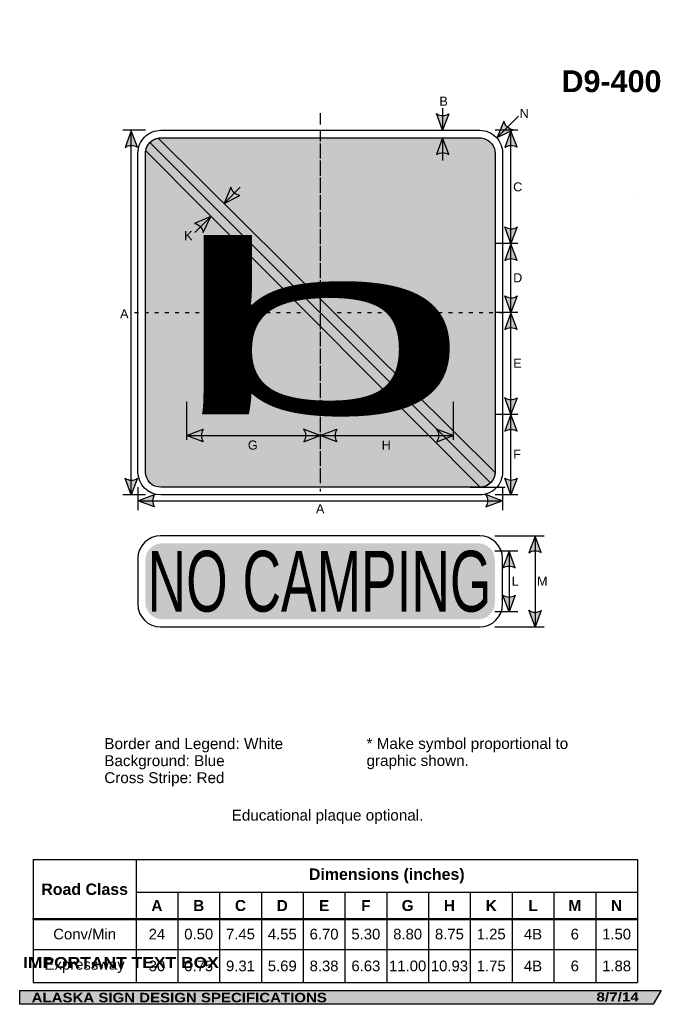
# Model space of a CAD drawing. Header units: feet. Extents: x 3.7 to 45.9, y 0.2 to 65.
import ezdxf
from ezdxf.enums import TextEntityAlignment as Align

# ---------------------------------------------------------------- set-up
doc = ezdxf.new("R2010")
doc.units = ezdxf.units.FT
doc.header["$MEASUREMENT"] = 0
doc.linetypes.add('DASHED2', pattern=[0.375, 0.25, -0.125])
doc.layers.add('Sign', color=7, linetype='Continuous')
doc.styles.add('ARIAL', font='arial.ttf')
doc.styles.add('ARIAL B', font='arialbd.ttf')
doc.styles.add('ARIAL BLACK B', font='ariblk.ttf')
doc.styles.add('ARIAL BLACK BI', font='ariblk.ttf')
doc.styles.add('FHWA SERIES B2000EX', font='txt')
doc.styles.add('FHWA SERIES RM', font='txt')

# ---------------------------------------------------------------- blocks, each defined once
blk = doc.blocks.new('*T2')
at = {"color": 0, "linetype": 'ByBlock', "lineweight": -2, "transparency": 16777216}
for p, q in [((0, 0), (39.76063859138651, 0)), ((0, 0), (0, -8.100520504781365)), ((6.760638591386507, 0), (6.760638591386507, -8.100520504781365)), ((39.76063859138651, 0), (39.76063859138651, -8.100520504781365)), ((6.760638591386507, -2.145579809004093), (39.76063859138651, -2.145579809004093)), ((9.510638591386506, -2.145579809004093), (9.510638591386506, -8.100520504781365)), ((12.26063859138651, -2.145579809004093), (12.26063859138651, -8.100520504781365)), ((15.01063859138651, -2.145579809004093), (15.01063859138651, -8.100520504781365)), ((17.76063859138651, -2.145579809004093), (17.76063859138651, -8.100520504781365)), ((20.51063859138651, -2.145579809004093), (20.51063859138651, -8.100520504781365)), ((23.26063859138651, -2.145579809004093), (23.26063859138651, -8.100520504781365)), ((26.01063859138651, -2.145579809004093), (26.01063859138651, -8.100520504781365)), ((28.76063859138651, -2.145579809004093), (28.76063859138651, -8.100520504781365)), ((31.51063859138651, -2.145579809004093), (31.51063859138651, -8.100520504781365)), ((34.26063859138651, -2.145579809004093), (34.26063859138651, -8.100520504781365)), ((37.01063859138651, -2.145579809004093), (37.01063859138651, -8.100520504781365)), ((0, -3.909451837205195), (39.76063859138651, -3.909451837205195)), ((0, -5.90805574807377), (39.76063859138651, -5.90805574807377)), ((0, -8.100520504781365), (39.76063859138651, -8.100520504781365))]:
    blk.add_line(p, q, dxfattribs=at)
at = {"color": 18, "transparency": 16777216, "attachment_point": 5}
for s, insert, char_height, width, style in [('Dimensions (inches)', (23.2606385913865, -1.072789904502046), 0.75, 32.88, 'ARIAL B'), ('Road Class', (3.380319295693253, -1.954725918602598), 0.75, 6.640638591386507, 'ARIAL B'), ('A', (8.135638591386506, -3.027515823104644), 0.725, 2.629999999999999, 'ARIAL B'), ('B', (10.88563859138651, -3.027515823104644), 0.725, 2.629999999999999, 'ARIAL B'), ('C', (13.63563859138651, -3.027515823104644), 0.725, 2.629999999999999, 'ARIAL B'), ('D', (16.38563859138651, -3.027515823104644), 0.725, 2.629999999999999, 'ARIAL B'), ('E', (19.13563859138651, -3.027515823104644), 0.725, 2.629999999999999, 'ARIAL B'), ('F', (21.88563859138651, -3.027515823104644), 0.725, 2.629999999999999, 'ARIAL B'), ('G', (24.63563859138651, -3.027515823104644), 0.725, 2.629999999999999, 'ARIAL B'), ('H', (27.38563859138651, -3.027515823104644), 0.725, 2.629999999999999, 'ARIAL B'), ('K', (30.13563859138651, -3.027515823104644), 0.725, 2.629999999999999, 'ARIAL B'), ('L', (32.88563859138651, -3.027515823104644), 0.725, 2.629999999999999, 'ARIAL B'), ('M', (35.63563859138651, -3.027515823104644), 0.725, 2.629999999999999, 'ARIAL B'), ('N', (38.38563859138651, -3.027515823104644), 0.725, 2.629999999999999, 'ARIAL B'), ('Conv/Min', (3.380319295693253, -4.908753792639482), 0.7, 6.640638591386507, 'ARIAL'), ('24', (8.135638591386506, -4.908753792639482), 0.7, 2.629999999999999, 'ARIAL'), ('0.50', (10.88563859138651, -4.908753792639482), 0.7, 2.629999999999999, 'ARIAL'), ('7.45', (13.63563859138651, -4.908753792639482), 0.7, 2.629999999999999, 'ARIAL'), ('4.55', (16.38563859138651, -4.908753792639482), 0.7, 2.629999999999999, 'ARIAL'), ('6.70', (19.13563859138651, -4.908753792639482), 0.7, 2.629999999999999, 'ARIAL'), ('5.30', (21.88563859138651, -4.908753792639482), 0.7, 2.629999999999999, 'ARIAL'), ('8.80', (24.63563859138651, -4.908753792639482), 0.7, 2.629999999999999, 'ARIAL'), ('8.75', (27.38563859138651, -4.908753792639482), 0.7, 2.629999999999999, 'ARIAL'), ('1.25', (30.13563859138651, -4.908753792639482), 0.7, 2.629999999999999, 'ARIAL'), ('4B', (32.88563859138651, -4.908753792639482), 0.7, 2.629999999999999, 'ARIAL'), ('6', (35.63563859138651, -4.908753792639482), 0.7, 2.629999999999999, 'ARIAL'), ('1.50', (38.38563859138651, -4.908753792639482), 0.7, 2.629999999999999, 'ARIAL'), ('Expressway', (3.380319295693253, -7.004288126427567), 0.7, 6.640638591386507, 'ARIAL'), ('30', (8.135638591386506, -7.004288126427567), 0.7, 2.629999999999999, 'ARIAL'), ('0.75', (10.88563859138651, -7.004288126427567), 0.7, 2.629999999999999, 'ARIAL'), ('9.31', (13.63563859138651, -7.004288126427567), 0.7, 2.629999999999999, 'ARIAL'), ('5.69', (16.38563859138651, -7.004288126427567), 0.7, 2.629999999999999, 'ARIAL'), ('8.38', (19.13563859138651, -7.004288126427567), 0.7, 2.629999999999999, 'ARIAL'), ('6.63', (21.88563859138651, -7.004288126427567), 0.7, 2.629999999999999, 'ARIAL'), ('11.00', (24.63563859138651, -7.004288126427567), 0.7, 2.629999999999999, 'ARIAL'), ('10.93', (27.38563859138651, -7.004288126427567), 0.7, 2.629999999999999, 'ARIAL'), ('1.75', (30.13563859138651, -7.004288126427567), 0.7, 2.629999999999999, 'ARIAL'), ('4B', (32.88563859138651, -7.004288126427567), 0.7, 2.629999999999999, 'ARIAL'), ('6', (35.63563859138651, -7.004288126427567), 0.7, 2.629999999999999, 'ARIAL'), ('1.88', (38.38563859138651, -7.004288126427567), 0.7, 2.629999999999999, 'ARIAL')]:
    blk.add_mtext(s, dxfattribs=dict(at, insert=insert, char_height=char_height, width=width, style=style))

msp = doc.modelspace()

# ---------------------------------------------------------------- hatches: boundary and pattern name
h = msp.add_hatch(color=256)
h.dxf.hatch_style = 1
edge = h.paths.add_edge_path()
edge.add_line((31.94194988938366, 58.7973598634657), (31.53157228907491, 57.70842779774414))
edge.add_line((31.53157228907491, 57.70842779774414), (31.12402914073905, 58.80657577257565))
edge.add_arc((31.53977203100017, 59.40392259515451), 0.7277811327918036, 235.1627615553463, 303.5461345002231)
h = msp.add_hatch(color=256)
h.dxf.hatch_style = 1
edge = h.paths.add_edge_path()
edge.add_line((35.56506576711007, 58.30154250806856), (35.11453474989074, 57.22860046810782))
edge.add_line((35.11453474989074, 57.22860046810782), (36.16541474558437, 57.74597038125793))
edge.add_arc((36.27411764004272, 58.46558768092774), 0.7277811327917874, 193.0266678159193, 261.410040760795, ccw=False)
h = msp.add_hatch(color=256)
h.dxf.hatch_style = 1
edge = h.paths.add_edge_path()
edge.add_line((11.45236657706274, 56.59484306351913), (11.041988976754, 57.6837751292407))
edge.add_line((11.041988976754, 57.6837751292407), (10.63444582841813, 56.58562715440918))
edge.add_arc((11.05018871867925, 55.98828033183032), 0.7277811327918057, 56.45386549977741, 124.8372384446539, ccw=False)
at = {"true_color": 0x0000e3}
h = msp.add_hatch(color=172, dxfattribs=at)
h.dxf.hatch_style = 1
h.paths.add_polyline_path([(12.97989900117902, 57.20857583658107, 0.4146648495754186), (11.97962043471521, 56.20559053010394), (11.97962037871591, 35.20866440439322, 0.4140590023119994), (12.98053312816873, 34.20827972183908), (33.97953153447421, 34.20827970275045, 0.4145725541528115), (34.97991651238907, 35.21084143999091), (34.97991656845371, 56.20819105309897, 0.414344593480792), (33.97767510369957, 57.20857583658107)])
at = {"true_color": 0xff4000}
h = msp.add_hatch(color=20, dxfattribs=at)
h.dxf.hatch_style = 1
h.paths.add_polyline_path([(33.99593485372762, 34.20842190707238, 0.4024783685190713), (34.97964470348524, 35.18575445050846), (12.81762257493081, 57.19523721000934, 0.325420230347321), (11.99077003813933, 56.35670566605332)])
at = {"true_color": 0xffffff}
h = msp.add_hatch(color=7, dxfattribs=at)
h.dxf.hatch_style = 1
edge = h.paths.add_edge_path()
edge.add_line((31.94194988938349, 56.11964377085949), (31.53157228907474, 57.20857583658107))
edge.add_line((31.53157228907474, 57.20857583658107), (31.12402914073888, 56.11042786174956))
edge.add_arc((31.53977203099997, 55.51308103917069), 0.7277811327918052, 56.45386549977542, 124.83723844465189, ccw=False)
h = msp.add_hatch(color=256)
h.dxf.hatch_style = 1
edge = h.paths.add_edge_path()
edge.add_line((36.43702757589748, 56.58872155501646), (36.02664997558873, 57.67765362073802))
edge.add_line((36.02664997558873, 57.67765362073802), (35.61910682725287, 56.57950564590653))
edge.add_arc((36.03484971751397, 55.98215882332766), 0.7277811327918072, 56.4538654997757, 124.83723844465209, ccw=False)
h = msp.add_hatch(color=7, dxfattribs=at)
h.dxf.hatch_style = 1
edge = h.paths.add_edge_path()
edge.add_line((17.5954756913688, 53.97064175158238), (17.14494467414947, 52.89769971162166))
edge.add_line((17.14494467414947, 52.89769971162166), (18.19582466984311, 53.41506962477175))
edge.add_arc((18.30452756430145, 54.13468692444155), 0.7277811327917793, 193.0266678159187, 261.4100407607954, ccw=False)
h = msp.add_hatch(color=7, dxfattribs=at)
h.dxf.hatch_style = 1
edge = h.paths.add_edge_path()
edge.add_line((15.77326183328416, 50.99159117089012), (16.28080344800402, 52.03877039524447))
edge.add_line((16.28080344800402, 52.03877039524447), (15.20363779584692, 51.57862416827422))
edge.add_arc((15.0564185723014, 50.86588867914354), 0.7277811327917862, 9.946014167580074, 78.32938711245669, ccw=False)
h = msp.add_hatch(color=256)
h.dxf.hatch_style = 1
edge = h.paths.add_edge_path()
edge.add_line((36.43702757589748, 51.34735986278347), (36.02664997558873, 50.25842779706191))
edge.add_line((36.02664997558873, 50.25842779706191), (35.61910682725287, 51.35657577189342))
edge.add_arc((36.03484971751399, 51.95392259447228), 0.7277811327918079, 235.1627615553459, 303.5461345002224)
h = msp.add_hatch(color=256)
h.dxf.hatch_style = 1
edge = h.paths.add_edge_path()
edge.add_line((36.43702757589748, 49.13872155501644), (36.02664997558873, 50.22765362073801))
edge.add_line((36.02664997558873, 50.22765362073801), (35.61910682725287, 49.12950564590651))
edge.add_arc((36.03484971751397, 48.53215882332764), 0.7277811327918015, 56.4538654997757, 124.8372384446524, ccw=False)
h = msp.add_hatch(color=256)
h.dxf.hatch_style = 1
edge = h.paths.add_edge_path()
edge.add_line((36.43702757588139, 46.80387028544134), (36.02664997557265, 45.71493821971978))
edge.add_line((36.02664997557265, 45.71493821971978), (35.61910682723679, 46.81308619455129))
edge.add_arc((36.0348497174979, 47.41043301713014), 0.7277811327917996, 235.1627615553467, 303.5461345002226)
h = msp.add_hatch(color=256)
h.dxf.hatch_style = 1
edge = h.paths.add_edge_path()
edge.add_line((36.43702757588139, 44.59835698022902), (36.02664997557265, 45.68728904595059))
edge.add_line((36.02664997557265, 45.68728904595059), (35.61910682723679, 44.58914107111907))
edge.add_arc((36.03484971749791, 43.99179424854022), 0.7277811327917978, 56.453865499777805, 124.83723844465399, ccw=False)
h = msp.add_hatch(color=256)
h.dxf.hatch_style = 1
edge = h.paths.add_edge_path()
edge.add_line((36.43702107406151, 40.10256821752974), (36.02664347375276, 39.01363615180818))
edge.add_line((36.02664347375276, 39.01363615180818), (35.61910032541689, 40.11178412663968))
edge.add_arc((36.034843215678, 40.70913094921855), 0.7277811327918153, 235.162761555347, 303.5461345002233)
h = msp.add_hatch(color=256)
h.dxf.hatch_style = 1
edge = h.paths.add_edge_path()
edge.add_line((36.43702107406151, 37.90044032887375), (36.02664347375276, 38.98937239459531))
edge.add_line((36.02664347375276, 38.98937239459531), (35.61910032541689, 37.89122441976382))
edge.add_arc((36.034843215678, 37.29387759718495), 0.727781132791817, 56.453865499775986, 124.8372384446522, ccw=False)
h = msp.add_hatch(color=7, dxfattribs=at)
h.dxf.hatch_style = 1
edge = h.paths.add_edge_path()
edge.add_line((15.76922335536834, 37.20557939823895), (14.68070156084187, 37.61704400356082))
edge.add_line((14.68070156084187, 37.61704400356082), (15.7792558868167, 38.02349053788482))
edge.add_arc((16.37618732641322, 37.60715145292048), 0.7277811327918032, 145.105556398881, 213.4889293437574)
h = msp.add_hatch(color=7, dxfattribs=at)
h.dxf.hatch_style = 1
edge = h.paths.add_edge_path()
edge.add_line((22.390356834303, 37.20557939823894), (23.47887862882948, 37.61704400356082))
edge.add_line((23.47887862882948, 37.61704400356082), (22.38032430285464, 38.0234905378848))
edge.add_arc((21.78339286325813, 37.60715145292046), 0.7277811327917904, -33.48892934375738, 34.89444360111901, ccw=False)
h = msp.add_hatch(color=7, dxfattribs=at)
h.dxf.hatch_style = 1
edge = h.paths.add_edge_path()
edge.add_line((24.56740042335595, 37.20557939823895), (23.47887862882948, 37.61704400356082))
edge.add_line((23.47887862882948, 37.61704400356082), (24.57743295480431, 38.02349053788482))
edge.add_arc((25.17436439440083, 37.60715145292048), 0.7277811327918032, 145.105556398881, 213.4889293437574)
h = msp.add_hatch(color=7, dxfattribs=at)
h.dxf.hatch_style = 1
edge = h.paths.add_edge_path()
edge.add_line((31.14426307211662, 37.20557939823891), (32.23278486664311, 37.61704400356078))
edge.add_line((32.23278486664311, 37.61704400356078), (31.13423054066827, 38.02349053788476))
edge.add_arc((30.53729910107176, 37.60715145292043), 0.7277811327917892, -33.488929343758, 34.894443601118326, ccw=False)
h = msp.add_hatch(color=256)
h.dxf.hatch_style = 1
edge = h.paths.add_edge_path()
edge.add_line((11.45236657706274, 34.79735986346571), (11.041988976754, 33.70842779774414))
edge.add_line((11.041988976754, 33.70842779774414), (10.63444582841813, 34.80657577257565))
edge.add_arc((11.05018871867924, 35.40392259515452), 0.7277811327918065, 235.162761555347, 303.5461345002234)
h = msp.add_hatch(color=256)
h.dxf.hatch_style = 1
edge = h.paths.add_edge_path()
edge.add_line((36.43702107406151, 34.80256821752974), (36.02664347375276, 33.71363615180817))
edge.add_line((36.02664347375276, 33.71363615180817), (35.61910032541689, 34.81178412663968))
edge.add_arc((36.034843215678, 35.40913094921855), 0.7277811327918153, 235.162761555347, 303.5461345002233)
h = msp.add_hatch(color=256)
h.dxf.hatch_style = 1
edge = h.paths.add_edge_path()
edge.add_line((12.56829026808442, 32.91193235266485), (11.47976847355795, 33.32339695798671))
edge.add_line((11.47976847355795, 33.32339695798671), (12.57832279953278, 33.72984349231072))
edge.add_arc((13.1752542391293, 33.31350440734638), 0.7277811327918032, 145.105556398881, 213.4889293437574)
h = msp.add_hatch(color=256)
h.dxf.hatch_style = 1
edge = h.paths.add_edge_path()
edge.add_line((34.37013383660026, 32.91193235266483), (35.45865563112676, 33.32339695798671))
edge.add_line((35.45865563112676, 33.32339695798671), (34.36010130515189, 33.7298434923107))
edge.add_arc((33.76316986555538, 33.31350440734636), 0.7277811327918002, -33.488929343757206, 34.89444360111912, ccw=False)
h = msp.add_hatch(color=256)
h.dxf.hatch_style = 1
edge = h.paths.add_edge_path()
edge.add_line((38.02531590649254, 29.90368236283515), (37.6149383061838, 30.99261442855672))
edge.add_line((37.6149383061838, 30.99261442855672), (37.20739515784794, 29.89446645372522))
edge.add_arc((37.62313804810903, 29.29711963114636), 0.7277811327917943, 56.453865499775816, 124.83723844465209, ccw=False)
h = msp.add_hatch(color=256)
h.dxf.hatch_style = 1
edge = h.paths.add_edge_path()
edge.add_line((36.30917657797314, 28.90237670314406), (35.89879897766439, 29.99130876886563))
edge.add_line((35.89879897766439, 29.99130876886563), (35.49125582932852, 28.89316079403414))
edge.add_arc((35.90699871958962, 28.29581397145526), 0.727781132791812, 56.453865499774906, 124.8372384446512, ccw=False)
h = msp.add_hatch(color=256)
h.dxf.hatch_style = 1
edge = h.paths.add_edge_path()
edge.add_line((36.30917657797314, 27.10138673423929), (35.89879897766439, 26.01245466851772))
edge.add_line((35.89879897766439, 26.01245466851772), (35.49125582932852, 27.11060264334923))
edge.add_arc((35.90699871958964, 27.7079494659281), 0.7277811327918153, 235.162761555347, 303.5461345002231)
h = msp.add_hatch(color=256)
h.dxf.hatch_style = 1
edge = h.paths.add_edge_path()
edge.add_line((38.02531590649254, 26.1013831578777), (37.6149383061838, 25.01245109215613))
edge.add_line((37.6149383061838, 25.01245109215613), (37.20739515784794, 26.11059906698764))
edge.add_arc((37.62313804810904, 26.7079458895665), 0.7277811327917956, 235.1627615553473, 303.5461345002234)
at = {"layer": 'Sign', "true_color": 0x0000dd}
h = msp.add_hatch(color=172, dxfattribs=at)
edge = h.paths.add_edge_path(flags=0)
edge.add_spline(control_points=[(13.07171564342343, 30.51245109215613), (13.07171564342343, 30.51245109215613), (33.87171564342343, 30.51245109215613), (33.87171564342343, 30.51245109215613), (34.47882217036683, 30.51245109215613), (34.97171564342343, 30.01955761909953), (34.97171564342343, 29.41245109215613), (34.97171564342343, 29.41245109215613), (34.97171564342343, 26.61245109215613), (34.97171564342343, 26.61245109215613), (34.97171564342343, 26.00534456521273), (34.47882217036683, 25.51245109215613), (33.87171564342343, 25.51245109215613), (33.87171564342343, 25.51245109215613), (13.07171564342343, 25.51245109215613), (13.07171564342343, 25.51245109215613), (12.46460911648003, 25.51245109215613), (11.97171564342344, 26.00534456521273), (11.97171564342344, 26.61245109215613), (11.97171564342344, 26.61245109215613), (11.97171564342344, 29.41245109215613), (11.97171564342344, 29.41245109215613), (11.97171564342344, 30.01955761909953), (12.46460911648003, 30.51245109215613), (13.07171564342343, 30.51245109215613)], knot_values=[0, 0, 0, 0, 1, 1, 1, 2, 2, 2, 3, 3, 3, 4, 4, 4, 5, 5, 5, 6, 6, 6, 7, 7, 7, 8, 8, 8, 8], degree=3, periodic=0)
at = {"layer": 'Sign', "true_color": 0x000000}
msp.add_hatch(color=18, dxfattribs=at).paths.add_polyline_path([(3.699686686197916, 1.066867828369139), (45.92097727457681, 1.066867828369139), (45.37503178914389, 0.1671574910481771), (3.701084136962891, 0.1671574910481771)], flags=0)

# ---------------------------------------------------------------- linework, layer by layer
for p, q in [((33.33306449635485, 34.20841368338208), (35.65700734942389, 34.20844251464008)), ((4.593156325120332, 9.694413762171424), (44.35379491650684, 9.69441376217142)), ((4.593156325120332, 5.81403128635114), (44.35379491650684, 5.81403128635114)), ((4.593156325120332, 5.755892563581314), (4.593156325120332, 5.81403128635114)), ((4.593156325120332, 5.755892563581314), (44.35379491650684, 5.755892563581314))]:
    msp.add_line(p, q)
for points in [[(31.94194988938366, 58.7973598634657), (31.53157228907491, 57.70842779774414), (31.12402914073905, 58.80657577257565, 0.307560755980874), (31.94194988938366, 58.7973598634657, 4.141293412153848)], [(35.56506576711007, 58.30154250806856), (35.11453474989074, 57.22860046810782), (36.16541474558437, 57.74597038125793, -0.307560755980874), (35.56506576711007, 58.30154250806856, -4.141293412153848)], [(11.45236657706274, 56.59484306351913), (11.041988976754, 57.6837751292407), (10.63444582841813, 56.58562715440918, -0.307560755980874), (11.45236657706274, 56.59484306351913, -4.141293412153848)], [(36.43702757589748, 56.58872155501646), (36.02664997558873, 57.67765362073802), (35.61910682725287, 56.57950564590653, -0.307560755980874), (36.43702757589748, 56.58872155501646, -4.141293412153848)], [(36.43702757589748, 51.34735986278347), (36.02664997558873, 50.25842779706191), (35.61910682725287, 51.35657577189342, 0.307560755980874), (36.43702757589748, 51.34735986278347, 4.141293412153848)], [(36.43702757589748, 49.13872155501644), (36.02664997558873, 50.22765362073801), (35.61910682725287, 49.12950564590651, -0.307560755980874), (36.43702757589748, 49.13872155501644, -4.141293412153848)], [(36.43702757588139, 46.80387028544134), (36.02664997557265, 45.71493821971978), (35.61910682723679, 46.81308619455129, 0.307560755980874), (36.43702757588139, 46.80387028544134, 4.141293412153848)], [(36.43702757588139, 44.59835698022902), (36.02664997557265, 45.68728904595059), (35.61910682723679, 44.58914107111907, -0.307560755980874), (36.43702757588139, 44.59835698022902, -4.141293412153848)], [(36.43702107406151, 40.10256821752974), (36.02664347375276, 39.01363615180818), (35.61910032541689, 40.11178412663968, 0.307560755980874), (36.43702107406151, 40.10256821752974, 4.141293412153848)], [(36.43702107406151, 37.90044032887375), (36.02664347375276, 38.98937239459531), (35.61910032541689, 37.89122441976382, -0.307560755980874), (36.43702107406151, 37.90044032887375, -4.141293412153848)], [(11.45236657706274, 34.79735986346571), (11.041988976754, 33.70842779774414), (10.63444582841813, 34.80657577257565, 0.307560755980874), (11.45236657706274, 34.79735986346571, 4.141293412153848)], [(36.43702107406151, 34.80256821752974), (36.02664347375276, 33.71363615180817), (35.61910032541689, 34.81178412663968, 0.307560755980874), (36.43702107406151, 34.80256821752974, 4.141293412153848)], [(12.56829026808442, 32.91193235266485), (11.47976847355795, 33.32339695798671), (12.57832279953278, 33.72984349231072, 0.307560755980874), (12.56829026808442, 32.91193235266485, 4.141293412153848)], [(34.37013383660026, 32.91193235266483), (35.45865563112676, 33.32339695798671), (34.36010130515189, 33.7298434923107, -0.307560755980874), (34.37013383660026, 32.91193235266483, -4.141293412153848)], [(38.02531590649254, 29.90368236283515), (37.6149383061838, 30.99261442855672), (37.20739515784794, 29.89446645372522, -0.307560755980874), (38.02531590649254, 29.90368236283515, -4.141293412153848)], [(36.30917657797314, 28.90237670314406), (35.89879897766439, 29.99130876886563), (35.49125582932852, 28.89316079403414, -0.307560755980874), (36.30917657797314, 28.90237670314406, -4.141293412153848)], [(36.30917657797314, 27.10138673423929), (35.89879897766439, 26.01245466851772), (35.49125582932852, 27.11060264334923, 0.307560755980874), (36.30917657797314, 27.10138673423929, 4.141293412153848)], [(38.02531590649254, 26.1013831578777), (37.6149383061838, 25.01245109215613), (37.20739515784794, 26.11059906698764, 0.307560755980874), (38.02531590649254, 26.1013831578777, 4.141293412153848)]]:
    msp.add_lwpolyline(points, format="xyb")
msp.add_lwpolyline([(12.97976847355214, 57.70842779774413), (33.97767510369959, 57.70842779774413, -0.4143445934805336), (35.47976847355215, 56.20842779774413), (35.47976847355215, 35.21122332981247, -0.4144812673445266), (33.97976847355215, 33.70842779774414), (12.98080553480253, 33.70842779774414, -0.4141387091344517), (11.47976847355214, 35.20842779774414), (11.47976847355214, 56.2051138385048, -0.4145820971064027)], format="xyb", close=True)
at = {"color": 172, "true_color": 0x0000e3}
msp.add_lwpolyline([(12.97989900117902, 57.20857583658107), (33.97767510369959, 57.20857583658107, -0.4143445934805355), (34.97991656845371, 56.20819105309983), (34.97991651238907, 35.21084143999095, -0.4145725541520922), (33.97953153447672, 34.20827970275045), (12.98080553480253, 34.2082797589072, -0.4141387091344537), (11.97962037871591, 35.20866440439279), (11.97962043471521, 56.20559053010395, -0.4146648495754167)], format="xyb", close=True, dxfattribs=at)
at = {"color": 20, "true_color": 0xff4000}
msp.add_lwpolyline([(12.81762257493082, 57.19523721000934), (34.97964470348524, 35.18575445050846, -0.4024783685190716), (33.99593485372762, 34.20842190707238), (11.99077003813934, 56.35670566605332, -0.3254202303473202)], format="xyb", close=True, dxfattribs=at)
at = {"color": 7, "true_color": 0xffffff}
for points in [[(31.94194988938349, 56.11964377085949), (31.53157228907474, 57.20857583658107), (31.12402914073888, 56.11042786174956, -0.307560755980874), (31.94194988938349, 56.11964377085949, -4.141293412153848)], [(17.5954756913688, 53.97064175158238), (17.14494467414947, 52.89769971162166), (18.19582466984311, 53.41506962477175, -0.307560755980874), (17.5954756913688, 53.97064175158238, -4.141293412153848)], [(15.77326183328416, 50.99159117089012), (16.28080344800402, 52.03877039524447), (15.20363779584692, 51.57862416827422, -0.307560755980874), (15.77326183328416, 50.99159117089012, -4.141293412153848)], [(15.76922335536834, 37.20557939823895), (14.68070156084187, 37.61704400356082), (15.7792558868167, 38.02349053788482, 0.307560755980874), (15.76922335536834, 37.20557939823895, 4.141293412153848)], [(22.390356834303, 37.20557939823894), (23.47887862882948, 37.61704400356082), (22.38032430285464, 38.0234905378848, -0.307560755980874), (22.390356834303, 37.20557939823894, -4.141293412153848)], [(24.56740042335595, 37.20557939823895), (23.47887862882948, 37.61704400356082), (24.57743295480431, 38.02349053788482, 0.307560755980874), (24.56740042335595, 37.20557939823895, 4.141293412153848)], [(31.14426307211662, 37.20557939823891), (32.23278486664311, 37.61704400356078), (31.13423054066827, 38.02349053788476, -0.307560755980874), (31.14426307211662, 37.20557939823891, -4.141293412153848)]]:
    msp.add_lwpolyline(points, format="xyb", dxfattribs=at)
at = {"layer": 'Sign', "color": 18, "lineweight": -3, "true_color": 0x000000}
for p, q in [((31.53157228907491, 59.17235527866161), (31.53157228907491, 57.70842779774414)), ((35.11453474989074, 57.22860046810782), (36.52874831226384, 58.6428140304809)), ((11.97976849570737, 57.70842779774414), (10.47976849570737, 57.70842779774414)), ((11.041988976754, 33.70361179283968), (11.041988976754, 57.70361179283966)), ((36.47976847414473, 57.70842779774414), (34.97976847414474, 57.70842779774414)), ((36.02664997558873, 50.24749028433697), (36.02664997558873, 57.69749028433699)), ((36.47846639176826, 50.24879236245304), (34.97846639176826, 50.24879236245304)), ((36.02664997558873, 45.70842779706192), (36.02664997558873, 50.25842779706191)), ((36.47846639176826, 45.70712570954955), (34.97846639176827, 45.70712570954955)), ((36.02664997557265, 39.01181322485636), (36.02664997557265, 45.71493821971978)), ((36.47976847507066, 39.00920905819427), (34.97976847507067, 39.00920905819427)), ((36.02664347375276, 33.71363615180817), (36.02664347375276, 39.01363615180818)), ((11.47976847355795, 34.20842779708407), (11.47976847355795, 32.70842779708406)), ((35.47976847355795, 34.20842779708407), (35.47976847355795, 32.70842779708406)), ((11.98421607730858, 33.70842779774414), (10.48421607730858, 33.70842779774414)), ((11.45865563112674, 33.32339695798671), (35.45865563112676, 33.32339695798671)), ((36.47976847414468, 33.70842779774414), (34.97976847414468, 33.70842779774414)), ((34.97171564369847, 31.01245109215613), (38.22171564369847, 31.01245109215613)), ((37.6149383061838, 31.01245109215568), (37.6149383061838, 25.01245109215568)), ((36.46911147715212, 30.01114543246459), (34.96911147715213, 30.01114543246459)), ((35.89879897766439, 30.01245109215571), (35.89879897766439, 26.01245109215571)), ((36.46911147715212, 26.01245466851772), (34.96911147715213, 26.01245466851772)), ((34.97171564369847, 25.01245109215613), (38.22171564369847, 25.01245109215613))]:
    msp.add_line(p, q, dxfattribs=at)
at = {"layer": 'Sign', "color": 7, "lineweight": -3, "true_color": 0xffffff}
for p, q in [((31.53157228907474, 57.21402194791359), (31.53157228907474, 55.71402194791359)), ((18.2056048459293, 53.95835988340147), (17.14494467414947, 52.89769971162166)), ((16.280803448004, 52.03877039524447), (15.22014327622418, 50.97811022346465)), ((14.67288906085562, 39.84036634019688), (14.67288906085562, 37.34036634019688)), ((32.23278486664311, 39.84036634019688), (32.23278486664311, 37.34036634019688)), ((14.68070156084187, 37.61704400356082), (23.47887862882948, 37.61704400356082)), ((23.48669112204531, 37.61704400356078), (32.23408694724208, 37.61704400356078))]:
    msp.add_line(p, q, dxfattribs=at)
at = {"layer": 'Sign', "color": 20, "lineweight": -3, "true_color": 0xff4000}
msp.add_line((12.27180834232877, 56.91447336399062), (34.68754131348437, 34.50219449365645), dxfattribs=at)
at = {"layer": 'Sign'}
msp.add_line((44.37549209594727, 53.28188578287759), (44.37549209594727, 53.28188578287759), dxfattribs=at)
at = {"layer": 'Sign', "color": 250, "lineweight": -3, "true_color": 0x1f1a17}
msp.add_line((44.37549209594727, 53.28188578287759), (44.37549209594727, 53.28188578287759), dxfattribs=at)
at = {"layer": 'Sign', "color": 18, "linetype": 'DASHED2', "lineweight": -3, "ltscale": 3, "true_color": 0x000000}
msp.add_lwpolyline([(23.47976847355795, 58.84388127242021), (23.47976847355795, 33.93538262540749)], dxfattribs=at)
at = {"layer": 'Sign', "color": 7, "linetype": 'DASHED2', "lineweight": -3, "ltscale": 3, "true_color": 0xffffff}
msp.add_lwpolyline([(23.47976847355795, 56.84388127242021), (23.47976847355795, 34.59388127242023)], dxfattribs=at)
at = {"layer": 'Sign', "color": 18, "lineweight": -3, "true_color": 0x000000}
for points in [[(11.26073897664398, 45.70842779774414), (11.51073897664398, 45.70842779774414)], [(11.92740564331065, 45.70842779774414), (12.17740564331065, 45.70842779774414)], [(12.59407230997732, 45.70842779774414), (12.84407230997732, 45.70842779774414)], [(13.26073897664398, 45.70842779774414), (13.51073897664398, 45.70842779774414)], [(13.92740564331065, 45.70842779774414), (14.17740564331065, 45.70842779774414)], [(14.59407230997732, 45.70842779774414), (14.84407230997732, 45.70842779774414)], [(15.26073897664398, 45.70842779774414), (15.51073897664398, 45.70842779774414)], [(15.92740564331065, 45.70842779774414), (16.17740564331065, 45.70842779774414)], [(16.59407230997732, 45.70842779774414), (16.84407230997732, 45.70842779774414)], [(17.26073897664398, 45.70842779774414), (17.51073897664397, 45.70842779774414)], [(17.92740564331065, 45.70842779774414), (18.17740564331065, 45.70842779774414)], [(18.59407230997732, 45.70842779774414), (18.84407230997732, 45.70842779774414)], [(19.26073897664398, 45.70842779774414), (19.51073897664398, 45.70842779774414)], [(19.92740564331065, 45.70842779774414), (20.17740564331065, 45.70842779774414)], [(20.59407230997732, 45.70842779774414), (20.84407230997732, 45.70842779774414)], [(21.26073897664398, 45.70842779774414), (21.51073897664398, 45.70842779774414)], [(21.92740564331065, 45.70842779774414), (22.17740564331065, 45.70842779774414)], [(24.59407230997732, 45.70842779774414), (24.84407230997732, 45.70842779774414)], [(25.26073897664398, 45.70842779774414), (25.51073897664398, 45.70842779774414)], [(25.92740564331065, 45.70842779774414), (26.17740564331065, 45.70842779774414)], [(26.59407230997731, 45.70842779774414), (26.84407230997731, 45.70842779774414)], [(27.26073897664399, 45.70842779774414), (27.51073897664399, 45.70842779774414)], [(27.92740564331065, 45.70842779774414), (28.17740564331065, 45.70842779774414)], [(28.59407230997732, 45.70842779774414), (28.84407230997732, 45.70842779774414)], [(29.26073897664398, 45.70842779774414), (29.51073897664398, 45.70842779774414)], [(29.92740564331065, 45.70842779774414), (30.17740564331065, 45.70842779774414)], [(30.59407230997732, 45.70842779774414), (30.84407230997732, 45.70842779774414)], [(31.26073897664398, 45.70842779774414), (31.51073897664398, 45.70842779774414)], [(31.92740564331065, 45.70842779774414), (32.17740564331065, 45.70842779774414)], [(32.59407230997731, 45.70842779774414), (32.84407230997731, 45.70842779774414)], [(33.26073897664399, 45.70842779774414), (33.51073897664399, 45.70842779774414)], [(33.92740564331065, 45.70842779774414), (34.17740564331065, 45.70842779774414)], [(34.59407230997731, 45.70842779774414), (34.84407230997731, 45.70842779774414)], [(35.26073897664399, 45.70842779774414), (35.46907228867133, 45.70842779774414), (35.46907228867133, 45.70842779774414)]]:
    msp.add_lwpolyline(points, dxfattribs=at)
at = {"layer": 'Sign', "color": 250, "lineweight": -3, "true_color": 0x1f1a17}
msp.add_lwpolyline([(3.699686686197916, 1.066867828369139), (45.92097727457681, 1.066867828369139), (45.37503178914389, 0.1671574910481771), (3.701084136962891, 0.1671574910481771)], close=True, dxfattribs=at)
at = {"layer": 'Sign', "color": 18, "lineweight": -3, "true_color": 0x000000}
msp.add_open_spline([(12.97171564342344, 31.01245109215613), (12.97171564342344, 31.01245109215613), (33.97171564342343, 31.01245109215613), (33.97171564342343, 31.01245109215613), (34.79958818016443, 31.01245109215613), (35.47171564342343, 30.34032362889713), (35.47171564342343, 29.51245109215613), (35.47171564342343, 29.51245109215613), (35.47171564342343, 26.51245109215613), (35.47171564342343, 26.51245109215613), (35.47171564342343, 25.68457855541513), (34.79958818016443, 25.01245109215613), (33.97171564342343, 25.01245109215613), (33.97171564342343, 25.01245109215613), (12.97171564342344, 25.01245109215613), (12.97171564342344, 25.01245109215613), (12.14384310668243, 25.01245109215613), (11.47171564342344, 25.68457855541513), (11.47171564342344, 26.51245109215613), (11.47171564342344, 26.51245109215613), (11.47171564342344, 29.51245109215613), (11.47171564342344, 29.51245109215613), (11.47171564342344, 30.34032362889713), (12.14384310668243, 31.01245109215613), (12.97171564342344, 31.01245109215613)], degree=3, knots=[0, 0, 0, 0, 1, 1, 1, 2, 2, 2, 3, 3, 3, 4, 4, 4, 5, 5, 5, 6, 6, 6, 7, 7, 7, 8, 8, 8, 8], dxfattribs=at)

# ---------------------------------------------------------------- block references
msp.add_blockref('*T2', (4.593156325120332, 9.69441376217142))

# ---------------------------------------------------------------- texts
at = {"layer": 'Sign', "color": 7, "true_color": 0xffffff}
for s, height, style, p, p2 in [('b', 11.1957613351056, 'FHWA SERIES RM', (13.35476847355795, 39.01676113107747), (33.52143514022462, 39.01676113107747)), ('K', 0.5992069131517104, 'ARIAL', (14.51486533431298, 50.47336964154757), (15.07319865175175, 50.47336964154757)), ('G', 0.5981795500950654, 'ARIAL', (18.71312342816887, 36.68798678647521), (19.36312344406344, 36.68798678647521)), ('H', 0.5947261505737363, 'ARIAL', (27.51872236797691, 36.68798678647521), (28.11872235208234, 36.68798678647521)), ('NO CAMPING', 3.996654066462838, 'FHWA SERIES B2000EX', (12.11884064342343, 26.02432015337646), (34.74125745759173, 26.02432015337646)), ('IMPORTANT TEXT BOX', 0.7246173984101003, 'ARIAL BLACK B', (3.92207132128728, 2.551712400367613), (16.8020714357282, 2.551712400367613)), ('ALASKA SIGN DESIGN SPECIFICATIONS', 0.6266123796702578, 'ARIAL BLACK BI', (4.485322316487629, 0.2964512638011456), (23.91287066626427, 0.2964512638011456)), ('8/7/14', 0.5939693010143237, 'ARIAL BLACK BI', (41.65389251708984, 0.3588346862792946), (44.44222589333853, 0.3588346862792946))]:
    msp.add_text(s, height=height, dxfattribs=dict(at, style=style)).set_placement(p, p2, align=Align.ALIGNED)
at = {"layer": 'Sign', "color": 18, "true_color": 0x000000}
for s, height, style, p, p2 in [('D9-400', 1.43609938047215, 'ARIAL B', (39.35322662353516, 60.22220036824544), (45.93322630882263, 60.22220036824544)), ('B', 0.5992069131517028, 'ARIAL', (31.3128158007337, 59.32340344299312), (31.87114911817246, 59.32340344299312)), ('N', 0.5947261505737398, 'ARIAL', (36.60448246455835, 58.52132011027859), (37.20448244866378, 58.52132011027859)), ('C', 0.5947261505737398, 'ARIAL', (36.17219079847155, 53.68915695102), (36.77219078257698, 53.68915695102)), ('D', 0.5947261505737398, 'ARIAL', (36.17219079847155, 47.70009446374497), (36.77219078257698, 47.70009446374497)), ('A', 0.5978938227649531, 'ARIAL', (10.30239914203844, 45.32694512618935), (10.8607324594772, 45.32694512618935)), ('E', 0.5992069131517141, 'ARIAL', (36.17219079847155, 42.08004238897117), (36.73052411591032, 42.08004238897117)), ('F', 0.5956967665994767, 'ARIAL', (36.17219079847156, 36.08030281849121), (36.68052412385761, 36.08030281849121)), ('A', 0.5978938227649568, 'ARIAL', (23.19381839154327, 32.49007012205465), (23.75215170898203, 32.49007012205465)), ('L', 0.600643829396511, 'ARIAL', (36.07885085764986, 27.72911775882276), (36.54551751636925, 27.72911775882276)), ('M', 0.5943630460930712, 'ARIAL', (37.74551752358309, 27.72911775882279), (38.43718420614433, 27.72911775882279)), ('Border and Legend: White', 0.7216872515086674, 'ARIAL', (9.265694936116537, 16.96938194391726), (21.03569527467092, 16.96938194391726)), ('* Make symbol proportional to', 0.7180651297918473, 'ARIAL', (26.5245730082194, 16.97911323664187), (39.79457334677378, 16.97911323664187)), ('Background: Blue', 0.7181740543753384, 'ARIAL', (9.265694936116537, 15.84938194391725), (17.18569489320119, 15.84938194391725)), ('graphic shown.', 0.7162381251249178, 'ARIAL', (26.5245730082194, 15.85911323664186), (33.25457312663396, 15.85911323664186)), ('Cross Stripe: Red', 0.7174891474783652, 'ARIAL', (9.265694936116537, 14.72938194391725), (17.17569466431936, 14.72938194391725)), ('Educational plaque optional.', 0.7189290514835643, 'ARIAL', (17.64613215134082, 12.26211318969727), (30.26613229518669, 12.26211318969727))]:
    msp.add_text(s, height=height, dxfattribs=dict(at, style=style)).set_placement(p, p2, align=Align.ALIGNED)

doc.saveas('drawing.dxf')
